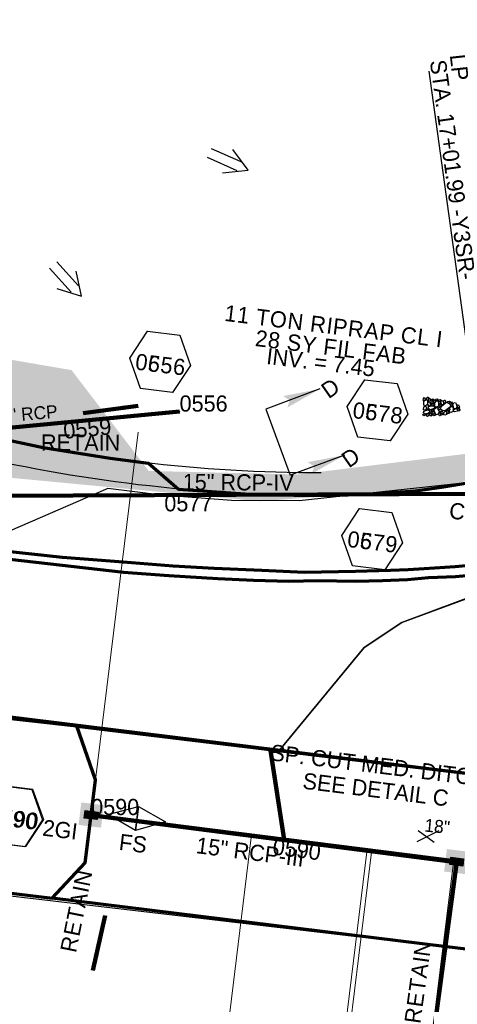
# Model space of a CAD drawing. Extents: x 1160024 to 2574774, y 200346 to 1150377.
# Tile 36 of 118: x 2482717 to 2482852, y 365908 to 366213. Entities that reach past the tile are written whole.
import ezdxf
from ezdxf.enums import TextEntityAlignment as Align

# ---------------------------------------------------------------- set-up
doc = ezdxf.new("R2010")
doc.units = 0
doc.header["$MEASUREMENT"] = 0
doc.linetypes.add('DGN Style 2', pattern=[29.296317, 17.57779, -11.718527])
doc.linetypes.add('DGN Style 6', pattern=[55.721595, 0.029296, -11.718527, 20.507422, -11.718527, 0.029296, -11.718527])
for name, color, linetype, lineweight in [('Exist Earthen Structure Ditch Cogo Point CELL', 5, 'Continuous', 13), ('Exist Plan Preparation Drainage Arrows Symbol CELL', 5, 'Continuous', 30), ('Exist Plan Preparation Drainage Notes Label', 31, 'Continuous', 30), ('Exist Plan Preparation Watershed Blue', 5, 'Continuous', 30), ('Exist Structure Minor Pipes RCP 15 Inch Text', 30, 'Continuous', 13), ('Prop Drainage Structure Box Number Symbol CELL', 9, 'Continuous', 30), ('Prop Drainage Structure Catch Basin Grate 840 03E Label', 9, 'Continuous', 30), ('Prop Drainage Structure Drop Inlet Grate 2 Adjust CELL', 7, 'Continuous', 30), ('Prop Drainage Structure Drop Inlet Grate 2 Wide Slots and Sag Grates 840 22 CELL', 7, 'Continuous', 30), ('Prop Drainage Structure Drop Inlet Grate 2 Wide Slots and Sag Grates 840 22 Label', 9, 'Continuous', 30), ('Prop Drainage Structure Outlet Generic CELL', 9, 'Continuous', 30), ('Prop Drainage Structure Pipe RCP 15in Class III', 9, 'Continuous', 211), ('Prop Drainage Structure Pipe RCP 15in Class III Label', 9, 'Continuous', 30), ('Prop Drainage Structure Pipe RCP 15in Class IV', 9, 'Continuous', 211), ('Prop Drainage Structure Pipe RCP 15in Class IV Label', 9, 'Continuous', 30), ('Prop Drainage Structure Plot Symbol 20 Scale', 9, 'DGN Style 2', 13), ('Prop Drainage Structure Plot Symbol 50 Scale', 9, 'DGN Style 2', 13), ('Prop Drainage Structure Retain Label', 9, 'Continuous', 30), ('Prop Drainage Structure Tops and Inverts LABEL', 1, 'Continuous', 30), ('Prop Earthen Structure Ditch Flow Line', 6, 'Rdy Ditch Special Prp', 30), ('Prop Earthen Structure False Sump CELL', 9, 'Continuous', 30), ('Prop Earthen Structure False Sump Label', 9, 'Continuous', 30), ('Prop Erosion Rip Rap Pad at Outlet CELL', 9, 'Continuous', 30), ('Prop Plan Preparation Watershed Pre Construction', 131, 'Continuous', 30), ('Prop Vertical Profile Ditch Grade Median Label', 5, 'Continuous', 40)]:
    doc.layers.add(name, color=color, linetype=linetype, lineweight=lineweight)
for name, color, linetype, lineweight, plot in [('Scratch_Level_5', 6, 'Continuous', 0, False), ('Scratch_Level_6', 30, 'Continuous', 0, False), ('Scratch_Level_7', 9, 'Continuous', 0, False), ('Scratch_Level_8', 171, 'Continuous', 0, False), ('Scratch_Level_9', 9, 'Continuous', 0, False)]:
    doc.layers.add(name, color=color, linetype=linetype, lineweight=lineweight, plot=plot)
doc.styles.add('Style-font001', font='font001.shx')
doc.styles.add('Style-font041', font='font041.shx')
doc.styles.add('Style-GEOMETRICFUTURA_211_M_L', font='GEOMETRICFUTURA_211_M_L.shx')
doc.linetypes.add('Rdy Ditch Special Prp', pattern='A,0.55,-0.2,[22,dgnlstyle-RdylsE.shx,S=0.001111,R=0,X=0,Y=0],-0.2,0.55', length=1.5)
doc.dimstyles.new('erosion_control', dxfattribs={"dimtxt": 4.99999, "dimasz": 9.99998, "dimexe": 2.499995, "dimexo": 2.499995, "dimgap": 2.499995, "dimtad": 0, "dimtih": 1, "dimtoh": 1, "dimzin": 3, "dimdsep": 46, "dimtxsty": 'Style-GEOMETRICFUTURA_211_M_L', "dimcen": 0.09, "dimaunit": 1, "dimadec": 4, "dimazin": 3, "dimtfac": 1, "dimtofl": 0, "dimtmove": 0, "dimatfit": 1, "dimfxl": 1, "dimtzin": 3, "dimlwd": 106, "dimarcsym": 0})

# ---------------------------------------------------------------- blocks, each defined once
blk = doc.blocks.new('PROP TERMINATOR ARROW_80')
at = {"layer": 'Exist Plan Preparation Drainage Notes Label'}
blk.add_solid([(-5.71, 0.95), (0, 0), (-5, 0), (-5.71, -0.95)], dxfattribs=at)
blk = doc.blocks.new('PROP TERMINATOR ARROW_81')
at = {"layer": 'Exist Plan Preparation Drainage Notes Label', "extrusion": (0, 0, -1)}
blk.add_solid([(5.71, 0.95), (0, 0), (5, 0), (5.71, -0.95)], dxfattribs=at)
blk = doc.blocks.new('*U197')
at = {"layer": 'Exist Plan Preparation Drainage Notes Label'}
for p, q in [((-5.04, 13.17), (-11.91, -7.54)), ((11.91, 7.54), (-5.04, 13.17)), ((5.04, -13.17), (-11.91, -7.54))]:
    blk.add_line(p, q, dxfattribs=at)
at = {"layer": 'Exist Plan Preparation Drainage Notes Label', "xscale": 2, "yscale": 2, "zscale": 2, "rotation": 341.6388098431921}
for name, p in [('PROP TERMINATOR ARROW_81', (11.91, 7.54)), ('PROP TERMINATOR ARROW_80', (5.04, -13.17))]:
    blk.add_blockref(name, p, dxfattribs=at)
blk = doc.blocks.new('PROP EROSION RIP RAP PAD AT OUTLET_5')
at = {"layer": 'Prop Erosion Rip Rap Pad at Outlet CELL', "flags": 128}
for points in [[(0, -0.3), (-0.21, -0.38), (-0.7, -0.61), (-0.9, -0.33), (-0.9, -0.14), (-0.3, 0.15), (0, 0), (0, -0.3)], [(1.01, -0.15), (0.79, -0.24), (0.26, -0.48), (0.11, -0.18), (0.1, 0.01), (0.66, 0.26), (1, 0.15), (1.01, -0.15)], [(-1.74, -3.63), (-1.94, -3.4), (-2.06, -2.91), (-1.88, -2.69), (-1.65, -2.69), (-1.45, -3.31), (-1.55, -3.51), (-1.74, -3.63)], [(-1.43, -2.98), (-1.65, -2.8), (-1.78, -2.31), (-1.55, -2.09), (-1.36, -2.09), (-1.14, -2.68), (-1.24, -2.9), (-1.43, -2.98)], [(0.09, -5.75), (-0.63, -5.28), (-1.68, -3.89), (-1.18, -2.79), (-0.39, -2.54), (0.96, -4.23), (0.86, -5.2), (0.2, -5.88)], [(-1.63, -1.06), (-1.23, -0.88), (-0.25, -0.55), (0.29, -1.03), (0.25, -1.56), (-0.94, -1.88), (-1.51, -1.59), (-1.63, -1.19)], [(-1.28, -1.96), (-1.05, -1.95), (-0.6, -1.94), (-0.48, -2.24), (-0.48, -2.43), (-1.08, -2.44), (-1.38, -2.23), (-1.28, -1.96)], [(-0.38, -1.94), (0.11, -1.81), (1.12, -1.79), (1.49, -2.46), (1.3, -2.88), (0.06, -2.83), (-0.35, -2.41), (-0.38, -1.94)], [(0.55, -3.7), (0.32, -3.53), (0.21, -3.04), (0.41, -2.8), (0.6, -2.84), (0.81, -3.4), (0.74, -3.59), (0.55, -3.7)], [(0.7, -1.76), (0.51, -1.46), (0.27, -0.88), (0.61, -0.45), (1.01, -0.44), (1.22, -1.34), (1.04, -1.64), (0.7, -1.76)], [(1.09, -3.95), (0.86, -3.73), (0.79, -3.25), (0.96, -3.01), (1.19, -3.01), (1.39, -3.65), (1.27, -3.84), (1.09, -3.95)], [(1.66, -3.81), (1.42, -3.64), (1.31, -3.15), (1.52, -2.91), (1.71, -2.95), (1.91, -3.51), (1.85, -3.7), (1.66, -3.81)], [(-2.2, -6.38), (-2.43, -6.2), (-2.55, -5.71), (-2.33, -5.49), (-2.14, -5.49), (-1.9, -6.08), (-2.01, -6.3), (-2.2, -6.38)], [(-2.33, -4.25), (-2.03, -4.16), (-1.54, -4.11), (-1.43, -4.45), (-1.49, -4.71), (-2.13, -4.65), (-2.35, -4.44), (-2.33, -4.25)], [(-2.2, -5.11), (-1.91, -4.89), (-1.24, -4.68), (-0.9, -4.98), (-0.9, -5.28), (-1.71, -5.6), (-2.1, -5.41), (-2.2, -5.11)], [(-1.05, -5.96), (-1.26, -6.08), (-1.75, -6.29), (-1.95, -5.96), (-1.95, -5.8), (-1.35, -5.56), (-1.16, -5.66), (-1.05, -5.96)], [(-0.69, -6.21), (-0.91, -6.05), (-1, -5.55), (-0.83, -5.33), (-0.6, -5.33), (-0.39, -5.91), (-0.5, -6.14), (-0.69, -6.21)], [(-0.19, -5.89), (0.11, -5.76), (0.52, -5.86), (0.72, -6.2), (0.61, -6.39), (0.01, -6.4), (-0.19, -6.08), (-0.19, -5.89)], [(1.22, -5.99), (1.02, -5.8), (0.94, -5.33), (1.12, -5.09), (1.35, -5.09), (1.52, -5.69), (1.41, -5.88), (1.22, -5.99)], [(1.11, -3.98), (1.51, -3.85), (2.11, -3.84), (2.35, -4.35), (2.2, -4.66), (1.34, -4.59), (1.11, -4.26), (1.11, -3.98)], [(2.5, -5.96), (2.31, -6.15), (1.9, -6.28), (1.6, -6.09), (1.59, -5.76), (2.19, -5.68), (2.49, -5.78), (2.5, -5.96)], [(1.99, -5.69), (1.76, -5.5), (1.65, -5.01), (1.85, -4.79), (2.04, -4.83), (2.25, -5.38), (2.17, -5.56), (1.99, -5.69)], [(-2.95, -8.95), (-2.65, -8.85), (-2.16, -8.8), (-2.05, -9.14), (-2.11, -9.4), (-2.75, -9.34), (-2.98, -9.13), (-2.95, -8.95)], [(-2.39, -7.4), (-2.61, -7.23), (-2.74, -6.74), (-2.51, -6.51), (-2.33, -6.51), (-2.09, -7.1), (-2.2, -7.33), (-2.39, -7.4)], [(-2.39, -8.78), (-2.59, -8.51), (-2.74, -8.03), (-2.51, -7.84), (-2.34, -7.84), (-2.09, -8.44), (-2.2, -8.66), (-2.39, -8.78)], [(-1.5, -7.7), (-1.71, -7.78), (-2.2, -7.89), (-2.43, -7.68), (-2.44, -7.53), (-1.95, -7.29), (-1.65, -7.4), (-1.54, -7.59)], [(-2.04, -6.4), (-1.51, -6.29), (-0.5, -6.36), (-0.19, -6.96), (-0.35, -7.49), (-1.55, -7.41), (-2.09, -6.93), (-2.04, -6.4)], [(-1.68, -8.8), (-1.75, -8.61), (-1.96, -8.13), (-1.66, -7.89), (-1.48, -7.89), (-1.24, -8.53), (-1.45, -8.69), (-1.68, -8.8)], [(-0.5, -9.34), (-0.84, -9.53), (-1.55, -9.66), (-1.85, -9.36), (-1.85, -9.06), (-1.04, -8.83), (-0.66, -8.93), (-0.5, -9.34)], [(-0.98, -8.48), (-1.21, -8.26), (-1.33, -7.78), (-1.1, -7.55), (-0.91, -7.58), (-0.71, -8.14), (-0.79, -8.36), (-0.98, -8.48)], [(0.14, -7.53), (0.32, -7.93), (0.65, -8.94), (0.17, -9.43), (-0.35, -9.44), (-0.64, -8.25), (-0.5, -7.64), (0.02, -7.56)], [(2.1, -7.03), (1.64, -7.3), (0.55, -7.78), (-0.1, -7.08), (-0.11, -6.59), (1.3, -6.14), (2.01, -6.41), (2.22, -7.01)], [(0.91, -8.69), (0.72, -8.53), (0.55, -7.99), (0.77, -7.76), (0.96, -7.8), (1.2, -8.39), (1.14, -8.58), (0.91, -8.69)], [(1.4, -9.03), (1.71, -9.43), (2.04, -10.4), (1.56, -10.94), (1.04, -10.83), (0.7, -9.64), (0.89, -9.19), (1.4, -8.95)], [(1.12, -7.78), (1.42, -7.65), (1.84, -7.75), (2.04, -8.09), (1.92, -8.28), (1.32, -8.29), (1.12, -7.96), (1.12, -7.78)], [(2.56, -8.7), (2.3, -8.93), (1.86, -9.01), (1.59, -8.84), (1.57, -8.54), (2.17, -8.45), (2.47, -8.51), (2.56, -8.7)], [(2.25, -8.09), (2.01, -7.91), (1.9, -7.43), (2.1, -7.19), (2.29, -7.23), (2.5, -7.78), (2.44, -7.96), (2.25, -8.09)], [(-3.26, -9.56), (-2.96, -9.48), (-2.48, -9.43), (-2.36, -9.76), (-2.43, -10.03), (-3.06, -9.96), (-3.29, -9.75), (-3.26, -9.56)], [(-3.1, -10.56), (-2.8, -10.48), (-2.31, -10.43), (-2.2, -10.76), (-2.26, -11.03), (-2.9, -10.96), (-3.13, -10.75), (-3.1, -10.56)], [(-2.44, -9.83), (-1.93, -9.74), (-0.95, -9.69), (-0.59, -10.39), (-0.8, -10.88), (-2, -10.83), (-2.43, -10.35), (-2.44, -9.83)], [(-0.48, -10.19), (-0.11, -10.11), (0.52, -10.1), (0.74, -10.63), (0.66, -10.91), (-0.28, -10.83), (-0.51, -10.53), (-0.48, -10.19)], [(0.41, -10.16), (0.19, -9.98), (0.05, -9.49), (0.27, -9.26), (0.46, -9.26), (0.7, -9.86), (0.6, -10.09), (0.41, -10.16)], [(1.77, -9.44), (2.07, -9.33), (2.49, -9.43), (2.67, -9.76), (2.56, -9.95), (1.96, -9.96), (1.77, -9.63), (1.77, -9.44)], [(2.26, -11.18), (2.02, -11), (1.91, -10.51), (2.12, -10.28), (2.31, -10.31), (2.52, -10.86), (2.45, -11.05), (2.26, -11.18)]]:
    blk.add_lwpolyline(points, dxfattribs=at)
blk = doc.blocks.new('PROP DRAINAGE STRUCTURE OUTLET GENERIC_3')
at = {"layer": 'Prop Drainage Structure Outlet Generic CELL', "extrusion": (0, 0, -1)}
blk.add_arc((0, 0), 0.035, 0, 360, dxfattribs=at)
at = {"layer": 'Prop Drainage Structure Outlet Generic CELL', "style": 'Style-font001'}
blk.add_text('O', height=0.05, dxfattribs=at).set_placement((0, 0), align=Align.MIDDLE_CENTER)
blk = doc.blocks.new('EXIST PLAN PREPARATION DRAINAGE ARROWS SYMBOL_154')
at = {"layer": 'Exist Plan Preparation Drainage Arrows Symbol CELL'}
for p, q in [((-3.87, 1.5), (6.13, 1.5)), ((-3.87, -1.5), (6.13, -1.5))]:
    blk.add_line(p, q, dxfattribs=at)
at = {"layer": 'Exist Plan Preparation Drainage Arrows Symbol CELL', "flags": 128}
blk.add_lwpolyline([(0, 3.97), (-6.87, 0), (0, -3.97)], dxfattribs=at)
blk = doc.blocks.new('EXIST PLAN PREPARATION DRAINAGE ARROWS SYMBOL_155')
at = {"layer": 'Exist Plan Preparation Drainage Arrows Symbol CELL'}
for p, q in [((-3.87, 1.5), (6.13, 1.5)), ((-3.87, -1.5), (6.13, -1.5))]:
    blk.add_line(p, q, dxfattribs=at)
at = {"layer": 'Exist Plan Preparation Drainage Arrows Symbol CELL', "flags": 128}
blk.add_lwpolyline([(0, 3.97), (-6.87, 0), (0, -3.97)], dxfattribs=at)
blk = doc.blocks.new('PROP DRAINAGE STRUCTURE BOX NUMBER SYMBOL_71')
at = {"layer": 'Scratch_Level_7', "flags": 128}
blk.add_lwpolyline([(-5, 8.94), (5, 8.94), (9.47, 0), (5, -8.94), (-5, -8.94), (-9.47, 0), (-5, 8.94)], dxfattribs=at)
at = {"layer": 'Scratch_Level_7', "insert": (0.28, -0.83), "char_height": 5, "attachment_point": 5, "line_spacing_factor": 0.6, "style": 'Style-GEOMETRICFUTURA_211_M_L'}
blk.add_mtext('\\T1.051;0578', dxfattribs=at)
blk = doc.blocks.new('PROP DRAINAGE STRUCTURE BOX NUMBER SYMBOL_89')
at = {"layer": 'Scratch_Level_7', "flags": 128}
blk.add_lwpolyline([(-5, 8.94), (5, 8.94), (9.47, 0), (5, -8.94), (-5, -8.94), (-9.47, 0), (-5, 8.94)], dxfattribs=at)
at = {"layer": 'Scratch_Level_7', "insert": (0.28, -0.83), "char_height": 5, "attachment_point": 5, "line_spacing_factor": 0.6, "style": 'Style-GEOMETRICFUTURA_211_M_L'}
blk.add_mtext('\\T1.051;0556', dxfattribs=at)
blk = doc.blocks.new('PROP DRAINAGE STRUCTURE BOX NUMBER SYMBOL_104')
at = {"layer": 'Scratch_Level_7', "flags": 128}
blk.add_lwpolyline([(-5, 8.94), (5, 8.94), (9.47, 0), (5, -8.94), (-5, -8.94), (-9.47, 0), (-5, 8.94)], dxfattribs=at)
at = {"layer": 'Scratch_Level_7', "insert": (0.27, -0.83), "char_height": 5, "attachment_point": 5, "line_spacing_factor": 0.6, "style": 'Style-GEOMETRICFUTURA_211_M_L'}
blk.add_mtext('\\T1.051;0579', dxfattribs=at)
blk = doc.blocks.new('PROP DRAINAGE STRUCTURE BOX NUMBER SYMBOL_193')
at = {"layer": 'Prop Drainage Structure Box Number Symbol CELL', "flags": 128}
blk.add_lwpolyline([(-5, 8.94), (5, 8.94), (9.47, 0), (5, -8.94), (-5, -8.94), (-9.47, 0), (-5, 8.94)], dxfattribs=at)
at = {"layer": 'Prop Drainage Structure Box Number Symbol CELL', "insert": (0.28, -0.83), "char_height": 5, "attachment_point": 5, "line_spacing_factor": 0.6, "style": 'Style-GEOMETRICFUTURA_211_M_L'}
blk.add_mtext('\\T1.051;0656', dxfattribs=at)
blk = doc.blocks.new('PROP DRAINAGE STRUCTURE BOX NUMBER SYMBOL_194')
at = {"layer": 'Prop Drainage Structure Box Number Symbol CELL', "flags": 128}
blk.add_lwpolyline([(-5, 8.94), (5, 8.94), (9.47, 0), (5, -8.94), (-5, -8.94), (-9.47, 0), (-5, 8.94)], dxfattribs=at)
at = {"layer": 'Prop Drainage Structure Box Number Symbol CELL', "insert": (0.28, -0.83), "char_height": 5, "attachment_point": 5, "line_spacing_factor": 0.6, "style": 'Style-GEOMETRICFUTURA_211_M_L'}
blk.add_mtext('\\T1.051;0678', dxfattribs=at)
blk = doc.blocks.new('PROP DRAINAGE STRUCTURE BOX NUMBER SYMBOL_195')
at = {"layer": 'Prop Drainage Structure Box Number Symbol CELL', "flags": 128}
blk.add_lwpolyline([(-5, 8.94), (5, 8.94), (9.47, 0), (5, -8.94), (-5, -8.94), (-9.47, 0), (-5, 8.94)], dxfattribs=at)
at = {"layer": 'Prop Drainage Structure Box Number Symbol CELL', "insert": (0.27, -0.83), "char_height": 5, "attachment_point": 5, "line_spacing_factor": 0.6, "style": 'Style-GEOMETRICFUTURA_211_M_L'}
blk.add_mtext('\\T1.051;0679', dxfattribs=at)
blk = doc.blocks.new('PROP DRAINAGE STRUCTURE BOX NUMBER SYMBOL_283')
at = {"layer": 'Scratch_Level_7', "flags": 128}
blk.add_lwpolyline([(-5, 8.94), (5, 8.94), (9.47, 0), (5, -8.94), (-5, -8.94), (-9.47, 0), (-5, 8.94)], dxfattribs=at)
at = {"layer": 'Scratch_Level_7', "insert": (0.25, -0.83), "char_height": 5, "attachment_point": 5, "line_spacing_factor": 0.6, "style": 'Style-GEOMETRICFUTURA_211_M_L'}
blk.add_mtext('\\T1.051;0590', dxfattribs=at)
blk = doc.blocks.new('PROP DRAINAGE STRUCTURE BOX NUMBER SYMBOL_284')
at = {"layer": 'Prop Drainage Structure Box Number Symbol CELL', "flags": 128}
blk.add_lwpolyline([(-5, 8.94), (5, 8.94), (9.47, 0), (5, -8.94), (-5, -8.94), (-9.47, 0), (-5, 8.94)], dxfattribs=at)
at = {"layer": 'Prop Drainage Structure Box Number Symbol CELL', "insert": (0.25, -0.83), "char_height": 5, "attachment_point": 5, "line_spacing_factor": 0.6, "style": 'Style-GEOMETRICFUTURA_211_M_L'}
blk.add_mtext('\\T1.051;0690', dxfattribs=at)
blk = doc.blocks.new('PROP EARTHEN STRUCTURE FALSE SUMP_1')
at = {"layer": 'Prop Earthen Structure False Sump CELL', "flags": 128}
blk.add_lwpolyline([(-9.05, 0.16), (0, 3.69), (8.87, 0), (0, -3.69), (0, 3.69), (0, -3.69), (-9.05, 0.16)], dxfattribs=at)
blk = doc.blocks.new('PROP DRAINAGE STRUCTURE DROP INLET GRATE 2 ADJUST_4')
at = {"layer": 'Prop Drainage Structure Drop Inlet Grate 2 Adjust CELL', "flags": 128}
for points in [[(-2, 1.17), (2, 1.17), (2, -1.17), (-2, -1.17), (-2, 1.17)], [(-1.94, 1.1), (1.94, 1.1), (1.94, -1.1), (-1.94, -1.1), (-1.94, 1.1)], [(-1.93, 1.09), (-0.01, 1.09), (-0.01, -1.09), (-1.93, -1.09), (-1.93, 1.09)], [(-1.76, 0.91), (-1.58, 0.91), (-1.58, -0.91), (-1.76, -0.91), (-1.76, 0.91)], [(-1.46, 0.91), (-1.29, 0.91), (-1.29, -0.91), (-1.46, -0.91), (-1.46, 0.91)], [(-1.17, 0.91), (-0.99, 0.91), (-0.99, -0.91), (-1.17, -0.91), (-1.17, 0.91)], [(-0.87, 0.91), (-0.69, 0.91), (-0.69, -0.91), (-0.87, -0.91), (-0.87, 0.91)], [(-0.57, 0.91), (-0.4, 0.91), (-0.4, -0.91), (-0.57, -0.91), (-0.57, 0.91)], [(-0.28, 0.91), (-0.1, 0.91), (-0.1, -0.91), (-0.28, -0.91), (-0.28, 0.91)], [(0.01, 1.09), (1.93, 1.09), (1.93, -1.09), (0.01, -1.09), (0.01, 1.09)], [(0.1, 0.91), (0.28, 0.91), (0.28, -0.91), (0.1, -0.91), (0.1, 0.91)], [(0.4, 0.91), (0.57, 0.91), (0.57, -0.91), (0.4, -0.91), (0.4, 0.91)], [(0.69, 0.91), (0.87, 0.91), (0.87, -0.91), (0.69, -0.91), (0.69, 0.91)], [(0.99, 0.91), (1.17, 0.91), (1.17, -0.91), (0.99, -0.91), (0.99, 0.91)], [(1.29, 0.91), (1.46, 0.91), (1.46, -0.91), (1.29, -0.91), (1.29, 0.91)], [(1.58, 0.91), (1.76, 0.91), (1.76, -0.91), (1.58, -0.91), (1.58, 0.91)]]:
    blk.add_lwpolyline(points, dxfattribs=at)
at = {"layer": 'Prop Drainage Structure Plot Symbol 20 Scale'}
blk.add_solid([(-2, 2), (2, 2), (-2, -2), (2, -2)], dxfattribs=at)
at = {"layer": 'Prop Drainage Structure Plot Symbol 50 Scale', "extrusion": (0, 0, -1)}
blk.add_solid([(3.5, 3.5), (-3.5, 3.5), (3.5, -3.5), (-3.5, -3.5)], dxfattribs=at)
blk = doc.blocks.new('PROP DRAINAGE STRUCTURE DROP INLET GRATE 2 WIDE SLOTS AND SAG GRATES 840 22_1')
at = {"layer": 'Prop Drainage Structure Drop Inlet Grate 2 Wide Slots and Sag Grates 840 22 CELL', "flags": 128}
for points in [[(-2, 1.17), (2, 1.17), (2, -1.17), (-2, -1.17), (-2, 1.17)], [(-1.94, 1.1), (1.94, 1.1), (1.94, -1.1), (-1.94, -1.1), (-1.94, 1.1)], [(-1.93, 1.09), (-0.01, 1.09), (-0.01, -1.09), (-1.93, -1.09), (-1.93, 1.09)], [(-1.84, 0.91), (-1.01, 0.91), (-1.01, 0.64), (-1.84, 0.64), (-1.84, 0.91)], [(-1.84, 0.52), (-1.01, 0.52), (-1.01, 0.25), (-1.84, 0.25), (-1.84, 0.52)], [(-1.84, 0.14), (-1.01, 0.14), (-1.01, -0.14), (-1.84, -0.14), (-1.84, 0.14)], [(-0.93, 0.91), (-0.09, 0.91), (-0.09, 0.64), (-0.93, 0.64), (-0.93, 0.91)], [(-0.93, 0.52), (-0.09, 0.52), (-0.09, 0.25), (-0.93, 0.25), (-0.93, 0.52)], [(-0.93, 0.14), (-0.09, 0.14), (-0.09, -0.14), (-0.93, -0.14), (-0.93, 0.14)], [(0.01, 1.09), (1.93, 1.09), (1.93, -1.09), (0.01, -1.09), (0.01, 1.09)], [(0.09, 0.64), (0.93, 0.64), (0.93, 0.91), (0.09, 0.91), (0.09, 0.64)], [(0.09, 0.52), (0.93, 0.52), (0.93, 0.25), (0.09, 0.25), (0.09, 0.52)], [(0.09, 0.14), (0.93, 0.14), (0.93, -0.14), (0.09, -0.14), (0.09, 0.14)], [(1.01, 0.64), (1.84, 0.64), (1.84, 0.91), (1.01, 0.91), (1.01, 0.64)], [(1.01, 0.52), (1.84, 0.52), (1.84, 0.25), (1.01, 0.25), (1.01, 0.52)], [(1.01, 0.14), (1.84, 0.14), (1.84, -0.14), (1.01, -0.14), (1.01, 0.14)], [(-1.84, -0.25), (-1.01, -0.25), (-1.01, -0.52), (-1.84, -0.52), (-1.84, -0.25)], [(-1.84, -0.64), (-1.01, -0.64), (-1.01, -0.91), (-1.84, -0.91), (-1.84, -0.64)], [(-0.93, -0.25), (-0.09, -0.25), (-0.09, -0.52), (-0.93, -0.52), (-0.93, -0.25)], [(-0.93, -0.64), (-0.09, -0.64), (-0.09, -0.91), (-0.93, -0.91), (-0.93, -0.64)], [(0.09, -0.25), (0.93, -0.25), (0.93, -0.52), (0.09, -0.52), (0.09, -0.25)], [(0.09, -0.64), (0.93, -0.64), (0.93, -0.91), (0.09, -0.91), (0.09, -0.64)], [(1.01, -0.25), (1.84, -0.25), (1.84, -0.52), (1.01, -0.52), (1.01, -0.25)], [(1.01, -0.64), (1.84, -0.64), (1.84, -0.91), (1.01, -0.91), (1.01, -0.64)]]:
    blk.add_lwpolyline(points, dxfattribs=at)
at = {"layer": 'Prop Drainage Structure Plot Symbol 20 Scale', "extrusion": (0, 0, -1)}
blk.add_solid([(2, 2), (-2, 2), (2, -2), (-2, -2)], dxfattribs=at)
at = {"layer": 'Prop Drainage Structure Plot Symbol 50 Scale', "extrusion": (0, 0, -1)}
blk.add_solid([(3.5, 3.5), (-3.5, 3.5), (3.5, -3.5), (-3.5, -3.5)], dxfattribs=at)

msp = doc.modelspace()

# ---------------------------------------------------------------- hatches: boundary and pattern name
at = {"layer": 'Scratch_Level_6'}
msp.add_hatch(color=256, dxfattribs=at).paths.add_polyline_path([(2482790.89, 366064.07), (2482663.29, 366076.09), (2482572.65, 366092.23), (2482552.75, 366108.56), (2482544.74, 366131.67), (2482543.44, 366156.35), (2482549.89, 366191.13), (2482560.1, 366159.5), (2482572.77, 366139.07), (2482577.62, 366131.24), (2482732.75, 366104.64), (2482751.63, 366079.97), (2482756.61, 366073.45), (2482802.97, 366072.35), (2482881.71, 366082.07), (2482880.46, 366078), (2482847.82, 366068.35)])

# ---------------------------------------------------------------- linework, layer by layer
at = {"extrusion": (0, 0, -1)}
for radius in [473, 480]:
    msp.add_arc((-2482810.07, 366545.84), radius, 270.0115, 283.5507, dxfattribs=at)
at = {"layer": 'Exist Earthen Structure Ditch Cogo Point CELL', "lineweight": 30}
for p, q in [((2482846.36, 365962.13), (2482839.55, 365958.69)), ((2482839.96, 365962.2), (2482844.96, 365958.6))]:
    msp.add_line(p, q, dxfattribs=at)
at = {"layer": 'Exist Plan Preparation Watershed Blue', "color": 5, "linetype": 'Continuous', "lineweight": 70, "flags": 128}
for points in [[(2482702.61, 366085.21), (2482723.94, 366080.75), (2482744.7, 366077.38), (2482756.6, 366075.84), (2482765.85, 366067.82), (2482789.42, 366066.21), (2482807.6, 366065.8), (2482815.73, 366066), (2482823.55, 366066.29), (2482839.14, 366067.33), (2482847.77, 366068.5), (2482857.7, 366070.22)], [(2482860.3, 366044.56), (2482851.42, 366043.81), (2482841.83, 366043.15), (2482836.9, 366042.88), (2482831.45, 366042.65), (2482820.64, 366042.36), (2482804.85, 366042.08), (2482791.62, 366042.61), (2482776.9, 366043.23), (2482764.18, 366044), (2482748.68, 366045.18), (2482729.94, 366046.66), (2482707.06, 366049.11)]]:
    msp.add_lwpolyline(points, dxfattribs=at)
for points in [[(2482738.83, 365966.99), (2482740.17, 365977.85), (2482734.42, 365994.5), (2482388.73, 366033.13), (2482320.39, 366041.03), (2482173.2, 366058.7), (2482122.52, 366065.32), (2482120.38, 366039.51), (2482118.36, 366011.95), (2482417.09, 365978.61), (2482517.08, 365966.77), (2482726.79, 365941.27), (2482737, 365952.17), (2482738.83, 365966.99)], [(2482915.23, 365972.49), (2482857.54, 365979.59), (2482642.88, 366006), (2482659.23, 366052.34), (2482748.8, 366042.16), (2482762.82, 366041.08), (2482777.98, 366040.17), (2482789.04, 366039.7), (2482800.02, 366039.39), (2482809.08, 366039.54), (2482820.46, 366039.35), (2482828.9, 366039.56), (2482836.73, 366039.87), (2482843.13, 366040.47), (2482851.54, 366040.79), (2482856.06, 366041.16), (2482884.21, 366044.83), (2482913.53, 366050.06), (2482916.62, 366036.54), (2482919.6, 366023.39), (2482916.65, 366022.57), (2482915.23, 365972.49)], [(2483439.35, 365907.02), (2483422.03, 365882.26), (2483429.83, 365853.82), (2483309.19, 365869.59), (2483187.8, 365884.55), (2483012.9, 365906.06), (2482871.97, 365923.41), (2482848.82, 365926.26), (2482726.79, 365941.27), (2482737, 365952.17), (2482740.17, 365977.85), (2482734.42, 365994.5), (2482854.48, 365979.97), (2483061.04, 365954.55), (2483283.7, 365927.16), (2483322.03, 365922.35), (2483368.5, 365916.45), (2483439.35, 365907.02)]]:
    msp.add_lwpolyline(points, close=True, dxfattribs=at)
at = {"layer": 'Prop Drainage Structure Pipe RCP 15in Class III'}
msp.add_line((2482740.2, 365966.77), (2482849.99, 365952.66), dxfattribs=at)
at = {"layer": 'Prop Drainage Structure Pipe RCP 15in Class IV'}
msp.add_line((2482663.53, 366065.52), (2482859.36, 366066.37), dxfattribs=at)
at = {"layer": 'Prop Earthen Structure Ditch Flow Line', "linetype": 'Rdy Ditch Special Prp', "ltscale": 50}
msp.add_line((2482797.12, 365959.39), (2482845.9, 365953.41), dxfattribs=at)
at = {"layer": 'Prop Plan Preparation Watershed Pre Construction', "color": 200, "flags": 128}
for points in [[(2483094.96, 366213.04), (2483081.52, 366208.94), (2483070.99, 366204.82), (2483054.87, 366197.24), (2483033.83, 366189.85), (2483017.72, 366192), (2483008.69, 366180.59), (2482981.57, 366157.93), (2482979.46, 366156.64), (2482971.98, 366148.11), (2482963.79, 366141.05), (2482915.23, 366120.9), (2482855.43, 366098.16), (2482857.62, 366070.04), (2482803.18, 366064.2), (2482782.24, 366064.35), (2482760.68, 366065.92), (2482744, 366067.97), (2482710.59, 366053.57)], [(2482642.9, 366006), (2482797.14, 365987.03), (2482823.28, 366018.85), (2482834.92, 366026.54), (2482865.73, 366037.89), (2482904.5, 366055.72), (2482927.74, 366030.14), (2482927.74, 366030.14), (2482955.03, 366031.32), (2483182.91, 365984.78), (2483216.08, 365971.52), (2483310.13, 365964.2), (2483322.03, 365922.35), (2483368.5, 365916.45), (2483570.4, 365888.4)]]:
    msp.add_lwpolyline(points, dxfattribs=at)
for points in [[(2482122.74, 366066.82), (2482118.36, 366011.95), (2482871.97, 365923.41), (2482842.89, 365880.62), (2483010.79, 365865.86), (2483048.19, 365861.65), (2483192.34, 365847.94), (2483296.51, 365836.9), (2483403.77, 365823.28), (2483605.26, 365797.14), (2483756.63, 365775.55), (2483838.82, 365763.53), (2483952.78, 365744.85), (2484040.14, 365724.59), (2484096.61, 365715.8), (2484109.76, 365800.29), (2483919.06, 365832.3), (2483715.34, 365866), (2483439.35, 365907.02), (2483368.5, 365916.45), (2482482.15, 366025.78), (2482293.49, 366048), (2482122.74, 366066.82)], [(2482823.28, 366018.85), (2482797.14, 365987.03), (2482908.27, 365973.22), (2483038.13, 365957.37), (2483199.47, 365937.52), (2483308.94, 365923.97), (2483322.03, 365922.35), (2483310.13, 365964.2), (2483236.44, 365968.97), (2483216.08, 365971.52), (2483182.91, 365984.78), (2482955.03, 366031.32), (2482927.74, 366030.14), (2482904.5, 366055.72), (2482868.35, 366039.08), (2482834.92, 366026.54), (2482823.28, 366018.85), (2482823.28, 366018.85)]]:
    msp.add_lwpolyline(points, close=True, dxfattribs=at)
at = {"layer": 'Prop Vertical Profile Ditch Grade Median Label', "lineweight": 30}
msp.add_line((2482843.31, 366197.11), (2482863.58, 366049.71), dxfattribs=at)
at = {"layer": 'Prop Vertical Profile Ditch Grade Median Label', "lineweight": 0}
msp.add_line((2482797.56, 365728.06), (2482825.65, 365956.31), dxfattribs=at)
at = {"layer": 'Scratch_Level_5'}
for p, q in [((2482753.41, 366085.48), (2482738.83, 365966.99)), ((2482775.01, 365851.58), (2482788.46, 365960.89)), ((2482809.82, 365839.68), (2482824.19, 365956.49)), ((2482837.67, 365844.95), (2482850.99, 365953.19))]:
    msp.add_line(p, q, dxfattribs=at)
at = {"layer": 'Scratch_Level_8', "lineweight": 120}
msp.add_line((2482738.83, 365966.99), (2482851.92, 365952.58), dxfattribs=at)
at = {"layer": 'Scratch_Level_9', "lineweight": 120}
for p, q in [((2482693.81, 366084.87), (2482766.18, 366091.81)), ((2482851.92, 365952.58), (2482839.42, 365859.22))]:
    msp.add_line(p, q, dxfattribs=at)

# ---------------------------------------------------------------- block references
at = {"layer": 'Exist Plan Preparation Drainage Arrows Symbol CELL'}
for name, p, rotation in [('EXIST PLAN PREPARATION DRAINAGE ARROWS SYMBOL_154', (2482781.07, 366169.27), 156.1155050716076), ('EXIST PLAN PREPARATION DRAINAGE ARROWS SYMBOL_155', (2482731.2, 366132.59), 132.087912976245)]:
    msp.add_blockref(name, p, dxfattribs=dict(at, rotation=rotation))
at = {"layer": 'Exist Plan Preparation Drainage Notes Label', "rotation": 38.6765607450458}
msp.add_blockref('*U197', (2482805.01, 366085.47), dxfattribs=at)
at = {"layer": 'Prop Drainage Structure Box Number Symbol CELL', "rotation": 353.0022961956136}
for name, p in [('PROP DRAINAGE STRUCTURE BOX NUMBER SYMBOL_193', (2482760.16, 366107.19)), ('PROP DRAINAGE STRUCTURE BOX NUMBER SYMBOL_194', (2482827.4, 366092.2)), ('PROP DRAINAGE STRUCTURE BOX NUMBER SYMBOL_195', (2482825.76, 366052.32)), ('PROP DRAINAGE STRUCTURE BOX NUMBER SYMBOL_284', (2482714.42, 365966.63))]:
    msp.add_blockref(name, p, dxfattribs=at)
at = {"layer": 'Prop Drainage Structure Outlet Generic CELL', "color": 5, "linetype": 'DGN Style 6', "lineweight": 70, "rotation": 90}
msp.add_blockref('PROP DRAINAGE STRUCTURE OUTLET GENERIC_3', (2482766.18, 366091.81), dxfattribs=at)
at = {"layer": 'Prop Drainage Structure Plot Symbol 20 Scale', "rotation": 173}
msp.add_blockref('PROP DRAINAGE STRUCTURE DROP INLET GRATE 2 ADJUST_4', (2482851.92, 365952.58), dxfattribs=at)
at = {"layer": 'Prop Drainage Structure Plot Symbol 50 Scale', "rotation": 173}
msp.add_blockref('PROP DRAINAGE STRUCTURE DROP INLET GRATE 2 WIDE SLOTS AND SAG GRATES 840 22_1', (2482738.83, 365966.99), dxfattribs=at)
at = {"layer": 'Prop Earthen Structure False Sump CELL', "rotation": 353.0022961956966}
msp.add_blockref('PROP EARTHEN STRUCTURE FALSE SUMP_1', (2482753, 365965.93), dxfattribs=at)
at = {"layer": 'Prop Erosion Rip Rap Pad at Outlet CELL', "rotation": 270}
msp.add_blockref('PROP EROSION RIP RAP PAD AT OUTLET_5', (2482852.59, 366093), dxfattribs=at)
at = {"layer": 'Scratch_Level_7', "rotation": 353.0022961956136}
for name, p in [('PROP DRAINAGE STRUCTURE BOX NUMBER SYMBOL_89', (2482760.16, 366107.19)), ('PROP DRAINAGE STRUCTURE BOX NUMBER SYMBOL_71', (2482827.4, 366092.2)), ('PROP DRAINAGE STRUCTURE BOX NUMBER SYMBOL_104', (2482825.76, 366052.32)), ('PROP DRAINAGE STRUCTURE BOX NUMBER SYMBOL_283', (2482714.76, 365966.78))]:
    msp.add_blockref(name, p, dxfattribs=at)

# ---------------------------------------------------------------- texts
at = {"layer": 'Exist Plan Preparation Drainage Notes Label', "style": 'Style-GEOMETRICFUTURA_211_M_L'}
for p in [(2482809.42, 366099.69), (2482815.68, 366078.27)]:
    msp.add_text('D', height=5, rotation=34.9066, dxfattribs=at).set_placement(p, align=Align.TOP_LEFT)
at = {"layer": 'Exist Structure Minor Pipes RCP 15 Inch Text', "style": 'Style-font001'}
for s, rotation, p in [('18" RCP', 4.7605, (2482718.15, 366091.05)), ('18"', 354.6053, (2482845.89, 365963.52))]:
    msp.add_text(s, height=4, rotation=rotation, dxfattribs=at).set_placement(p, align=Align.MIDDLE_CENTER)
at = {"layer": 'Prop Drainage Structure Catch Basin Grate 840 03E Label', "style": 'Style-GEOMETRICFUTURA_211_M_L'}
msp.add_text('CB', height=5, rotation=353.0023, dxfattribs=at).set_placement((2482854.26, 366060.71), align=Align.MIDDLE_CENTER)
at = {"layer": 'Prop Drainage Structure Drop Inlet Grate 2 Wide Slots and Sag Grates 840 22 Label', "style": 'Style-GEOMETRICFUTURA_211_M_L'}
msp.add_text('2GI', height=5, rotation=352.9857, dxfattribs=at).set_placement((2482729.23, 365962.48), align=Align.MIDDLE_CENTER)
at = {"layer": 'Prop Drainage Structure Pipe RCP 15in Class III Label', "style": 'Style-GEOMETRICFUTURA_211_M_L'}
msp.add_text('15" RCP-III ', height=5, rotation=352.6748, dxfattribs=at).set_placement((2482788.96, 365955.46), align=Align.MIDDLE_CENTER)
at = {"layer": 'Prop Drainage Structure Pipe RCP 15in Class IV Label', "style": 'Style-GEOMETRICFUTURA_211_M_L'}
msp.add_text('15" RCP-IV ', height=5, rotation=359.5442, dxfattribs=at).set_placement((2482785.25, 366069.92), align=Align.MIDDLE_CENTER)
at = {"layer": 'Prop Drainage Structure Retain Label', "style": 'Style-GEOMETRICFUTURA_211_M_L'}
msp.add_text('RETAIN', height=5, rotation=359.874, dxfattribs=at).set_placement((2482735.58, 366084.72), align=Align.TOP_CENTER)
at = {"layer": 'Prop Drainage Structure Retain Label', "char_height": 5, "line_spacing_factor": 0.6, "style": 'Style-GEOMETRICFUTURA_211_M_L'}
for insert, attachment_point, rotation in [((2482731.81, 365937.91), 2, 78.472), ((2482840.64, 365902.28), 7, 82.1497)]:
    msp.add_mtext('\\T1.060;RETAIN', dxfattribs=dict(at, insert=insert, attachment_point=attachment_point, rotation=rotation))
at = {"layer": 'Prop Drainage Structure Tops and Inverts LABEL', "insert": (2482793.44, 366111.52), "char_height": 5, "attachment_point": 1, "rotation": 353.2393, "line_spacing_factor": 0.6, "style": 'Style-GEOMETRICFUTURA_211_M_L'}
msp.add_mtext('INV. = 7.45', dxfattribs=at)
at = {"layer": 'Prop Earthen Structure Ditch Flow Line', "insert": (2482827.29, 365978.58), "char_height": 5, "attachment_point": 5, "rotation": 353.0023, "line_spacing_factor": 0.9, "style": 'Style-GEOMETRICFUTURA_211_M_L'}
msp.add_mtext('SP. CUT MED. DITCH\\PSEE DETAIL C', dxfattribs=at)
at = {"layer": 'Prop Earthen Structure False Sump Label', "style": 'Style-GEOMETRICFUTURA_211_M_L'}
msp.add_text('FS', height=5, rotation=353.0023, dxfattribs=at).set_placement((2482751.78, 365958.21), align=Align.MIDDLE_CENTER)
at = {"layer": 'Prop Erosion Rip Rap Pad at Outlet CELL', "insert": (2482813.44, 366114.95), "char_height": 5, "attachment_point": 5, "rotation": 353.0023, "line_spacing_factor": 0.786545, "style": 'Style-GEOMETRICFUTURA_211_M_L'}
msp.add_mtext('\\T1.056;11 TON RIPRAP CL I\\P28 SY FIL FAB', dxfattribs=at)
at = {"layer": 'Prop Vertical Profile Ditch Grade Median Label', "lineweight": 30, "style": 'Style-GEOMETRICFUTURA_211_M_L'}
msp.add_text('LP', height=5, rotation=276.1982, dxfattribs=at).set_placement((2482849.77, 366202.1))
msp.add_text('STA. 17+01.99 -Y3SR-', height=5, rotation=277.8185, dxfattribs=at).set_placement((2482848.53, 366200.94), align=Align.TOP_LEFT)
at = {"layer": 'Scratch_Level_8', "linetype": 'Continuous', "style": 'Style-font041'}
for s, p in [('0556', (2482766.18, 366096.81)), ('0590', (2482738.83, 365971.99))]:
    msp.add_text(s, height=5, dxfattribs=at).set_placement(p, align=Align.TOP_LEFT)
at = {"layer": 'Scratch_Level_8', "linetype": 'Continuous', "lineweight": 30, "style": 'Style-font041'}
for s, rotation, p in [('0559', 5.476, (2482729.99, 366088.34)), ('0577', 0.2495, (2482761.45, 366065.94)), ('0590', 352.7373, (2482795.38, 365959.79))]:
    msp.add_text(s, height=5, rotation=rotation, dxfattribs=at).set_placement(p, align=Align.TOP_LEFT)

# ---------------------------------------------------------------- leaders
at = {"layer": 'Exist Plan Preparation Drainage Notes Label'}
for points in [[(2482753.39, 366093.58), (2482736.33, 366091.3)], [(2482739.37, 365918.93), (2482743.17, 365935.93)]]:
    msp.add_leader(points, dimstyle='erosion_control', override={"dimtxt": 5, "dimasz": 5, "dimgap": 0, "dimlwd": 65534}, dxfattribs=at)
at = {"layer": 'Prop Earthen Structure Ditch Flow Line', "linetype": 'Continuous', "lineweight": 13}
msp.add_leader([(2482798.56, 365959.42), (2482794.31, 365986.97), (2482797.21, 365986.61)], dimstyle='erosion_control', override={"dimtxt": 5, "dimasz": 5, "dimgap": 0, "dimlwd": 65534}, dxfattribs=at)

doc.saveas('drawing.dxf')
